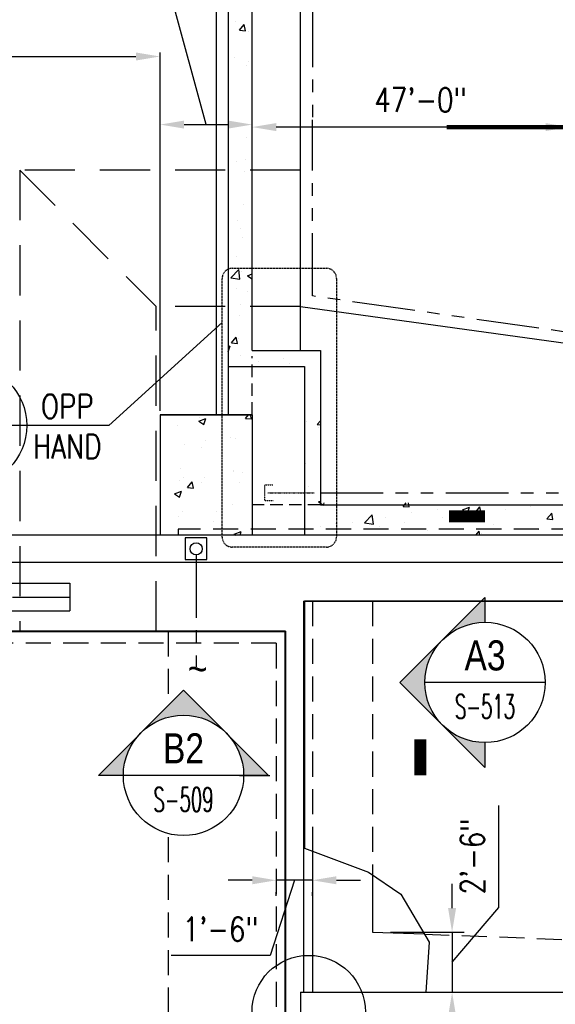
# Model space of a CAD drawing. Header units: inches. Extents: x -9715 to 32893, y -15613 to -1138.
# Tile 67 of 256: x 5778 to 6045, y -6436 to -5945. Entities that reach past the tile are written whole.
import ezdxf
from ezdxf.enums import TextEntityAlignment as Align

# ---------------------------------------------------------------- set-up
doc = ezdxf.new("R2010")
doc.units = ezdxf.units.IN
doc.header["$MEASUREMENT"] = 0
for name, pattern in [('DASHED', [0.75, 0.5, -0.25]), ('HIDDEN', [0.375, 0.25, -0.125]), ('HIDDEN2', [0.1875, 0.125, -0.0625]), ('HIDDEN8', [0.04625, 0.03125, -0.015]), ('PHANTOM', [2.5, 1.25, -0.25, 0.25, -0.25, 0.25, -0.25])]:
    doc.linetypes.add(name, pattern=pattern)
doc.layers.get('0').update_dxf_attribs({"color": 252})
doc.layers.get('DEFPOINTS').update_dxf_attribs({"color": 11})
for name, color, linetype in [('A-Anno-Symb', 2, 'Continuous'), ('S-ANNO-DIMS', 2, 'Continuous'), ('S-ANNO-SYMB', 2, 'Continuous'), ('S-FNDN-FTNG', 138, 'Continuous'), ('S-FNDN-PATT', 8, 'Continuous'), ('S1', 2, 'Continuous'), ('S4', 2, 'Continuous'), ('S6', 1, 'Continuous')]:
    doc.layers.add(name, color=color, linetype=linetype)
doc.styles.add('125', font='romans.shx', dxfattribs={"width": 0.8, "height": 2})
doc.styles.add('DIM', font='ROMANS.shx', dxfattribs={"width": 0.8})
doc.styles.add('ROMANS', font='ROMANS.shx', dxfattribs={"width": 0.8})
doc.styles.get("Standard").update_dxf_attribs({"font": 'romans.shx', "width": 0.8})
doc.styles.add('SX-FRAC', font='SX-FRAC.shx', dxfattribs={"width": 0.9, "height": 14})
doc.styles.add('TITTEXTL', font='swiss.ttf', dxfattribs={"width": 0.8})
doc.dimstyles.get("Standard").update_dxf_attribs({"dimtxt": 0.18, "dimasz": 0.18, "dimexe": 0.18, "dimexo": 0.0625, "dimgap": 0.09, "dimtad": 0, "dimtih": 1, "dimtoh": 1, "dimdec": 4, "dimzin": 0, "dimdsep": 46, "dimtxsty": 'Standard', "dimcen": 0.09, "dimadec": 0, "dimazin": 0, "dimtfac": 1, "dimtdec": 4, "dimtofl": 0, "dimtmove": 0, "dimatfit": 3, "dimfxl": 1, "dimtolj": 1, "dimtzin": 0, "dimarcsym": 0})

# ---------------------------------------------------------------- blocks, each defined once
blk = doc.blocks.new('*X601')
at = {"color": 0}
for p, q in [((2681.03, 1984.09), (2681.03, 1984.09)), ((2699.2, 1985.04), (2699.2, 1985.04)), ((2703.83, 1983.6), (2705.36, 1985.43)), ((2703.83, 1983.6), (2706.82, 1983.34)), ((2706.82, 1983.34), (2706.43, 1985.43)), ((2670.04, 1980.03), (2670.04, 1980.03)), ((2680.58, 1982.19), (2684.09, 1983.53)), ((2680.58, 1982.19), (2683.07, 1980.51)), ((2683.07, 1980.51), (2684.09, 1983.53)), ((2696.56, 1974.01), (2696.56, 1974.01)), ((2673.46, 1970.52), (2673.46, 1970.52)), ((2682.03, 1969.05), (2682.03, 1969.05)), ((2684.04, 1972.36), (2684.04, 1972.36)), ((2698.71, 1973.73), (2698.71, 1973.73)), ((2671.29, 1958.54), (2671.29, 1958.54)), ((2683.41, 1954.29), (2683.41, 1954.29)), ((2697.98, 1957.41), (2697.98, 1957.41)), ((2698.1, 1957.08), (2698.1, 1957.08)), ((2702.34, 1956.78), (2702.34, 1956.78)), ((2670.89, 1952.64), (2670.89, 1952.64)), ((2672.85, 1953.88), (2672.85, 1953.88)), ((2674.9, 1949.13), (2677.31, 1952.01)), ((2677.89, 1948.87), (2677.31, 1952)), ((2681.83, 1951.82), (2681.83, 1951.82)), ((2701.12, 1951.56), (2701.12, 1951.56)), ((2668.42, 1945.93), (2671.92, 1947.27)), ((2668.42, 1945.93), (2670.91, 1944.25)), ((2670.91, 1944.25), (2671.92, 1947.27)), ((2671.96, 1946.55), (2671.96, 1946.55)), ((2674.9, 1949.13), (2677.89, 1948.87)), ((2697.5, 1940.44), (2697.5, 1940.44)), ((2670.25, 1934.57), (2670.25, 1934.57)), ((2672.24, 1937.24), (2672.24, 1937.24)), ((2689.19, 1937.06), (2689.19, 1937.06)), ((2661.34, 1933.12), (2661.34, 1933.12)), ((2688.04, 1932), (2688.04, 1932)), ((2698.26, 1925.8), (2701.77, 1927.14)), ((2698.26, 1925.8), (2698.81, 1925.43)), ((2701.19, 1925.43), (2701.77, 1927.14))]:
    blk.add_line(p, q, dxfattribs=at)
blk = doc.blocks.new('*X602')
at = {"color": 0}
for p, q in [((2704.18, 2123.53), (2704.18, 2123.53)), ((2699.5, 2111.67), (2699.5, 2111.67)), ((2703.65, 2112.56), (2703.65, 2112.56)), ((2703.58, 2106.88), (2703.58, 2106.88)), ((2702.97, 2090.24), (2702.97, 2090.24)), ((2699.93, 2082.39), (2699.93, 2082.39)), ((2701.42, 2078.19), (2701.42, 2078.19)), ((2702.36, 2073.59), (2702.36, 2073.59)), ((2699.3, 2064.31), (2699.3, 2064.31)), ((2696.6, 2053.75), (2700.5, 2057.81)), ((2701.05, 2053.06), (2700.5, 2057.81)), ((2696.6, 2053.75), (2701.05, 2053.06)), ((2701.75, 2056.95), (2701.75, 2056.95)), ((2704.92, 2054.7), (2707.25, 2055.6)), ((2704.92, 2054.7), (2707.25, 2053.13)), ((2699.35, 2048.35), (2699.35, 2048.35)), ((2705.08, 2047.09), (2705.08, 2047.09)), ((2701.14, 2040.3), (2701.14, 2040.3)), ((2700.71, 2035.05), (2700.71, 2035.05)), ((2696.89, 2021.21), (2699.3, 2024.09)), ((2699.88, 2020.95), (2699.3, 2024.08)), ((2700.54, 2023.66), (2700.54, 2023.66)), ((2695.25, 2019.4), (2696.25, 2019.79)), ((2695.25, 2016.8), (2696.25, 2019.79)), ((2696.89, 2021.21), (2699.88, 2020.95)), ((2701.27, 2014.87), (2701.27, 2014.87)), ((2722.87, 2013.45), (2722.87, 2013.45)), ((2710.35, 2011.8), (2710.35, 2011.8)), ((2725.9, 2010.76), (2725.9, 2010.76)), ((2734.41, 1981.83), (2734.41, 1981.83)), ((2739.69, 1980.47), (2741.25, 1982.32)), ((2739.69, 1980.47), (2741.25, 1980.33)), ((2740.34, 1979.06), (2740.34, 1979.06)), ((2733.92, 1960.94), (2733.92, 1960.94)), ((2735.22, 1949.57), (2735.22, 1949.57)), ((2733.28, 1942.87), (2733.28, 1942.87)), ((2740.28, 1941.92), (2741.25, 1942.3)), ((2740.28, 1941.92), (2742.76, 1940.25)), ((2742.76, 1940.24), (2743.16, 1941.43)), ((2782.49, 1939.72), (2783.93, 1941.43)), ((2782.49, 1939.72), (2785.48, 1939.46)), ((2785.48, 1939.46), (2785.12, 1941.43)), ((2818.35, 1936.58), (2820.76, 1939.45)), ((2821.34, 1936.32), (2820.77, 1939.45)), ((2846.19, 1939.74), (2846.19, 1939.74)), ((2885.99, 1940.78), (2885.99, 1940.78)), ((2948.75, 1940.54), (2948.75, 1940.54)), ((2975.44, 1939.42), (2975.44, 1939.42)), ((3054.9, 1939.65), (3054.9, 1939.65)), ((3070.61, 1941.43), (3072.2, 1940.36)), ((3072.2, 1940.35), (3072.56, 1941.43)), ((3076.76, 1938.84), (3079.25, 1941.43)), ((3081.21, 1938.14), (3080.83, 1941.43)), ((3098.35, 1940.49), (3098.35, 1940.49)), ((3122.52, 1940.14), (3122.52, 1940.14)), ((3125.04, 1939.37), (3125.04, 1939.37)), ((3141.57, 1938.03), (3145.07, 1939.37)), ((3144.06, 1936.35), (3145.07, 1939.37)), ((3182.41, 1940.43), (3182.41, 1940.43)), ((3205.91, 1939.68), (3207.38, 1941.43)), ((3205.91, 1939.68), (3208.9, 1939.42)), ((3208.9, 1939.41), (3208.53, 1941.43)), ((3241.77, 1936.54), (3244.18, 1939.41)), ((3244.76, 1936.28), (3244.18, 1939.41)), ((3266.89, 1941.16), (3266.89, 1941.16)), ((2763.22, 1931.51), (2767.12, 1935.57)), ((2767.67, 1930.82), (2767.12, 1935.57)), ((2786.53, 1936.74), (2786.53, 1936.74)), ((2799.75, 1938.01), (2799.75, 1938.01)), ((2812.13, 1937.92), (2815.63, 1939.26)), ((2812.13, 1937.92), (2814.62, 1936.24)), ((2814.62, 1936.24), (2815.63, 1939.26)), ((2818.35, 1936.58), (2821.34, 1936.32)), ((2833.68, 1938.09), (2833.68, 1938.09)), ((2854.22, 1933.44), (2856.63, 1936.32)), ((2857.21, 1933.18), (2856.63, 1936.31)), ((2856.83, 1935.77), (2856.83, 1935.77)), ((2883.99, 1933.92), (2887.49, 1935.26)), ((2886.48, 1932.24), (2887.49, 1935.26)), ((2901.71, 1935.36), (2901.71, 1935.36)), ((2926.97, 1938.56), (2926.97, 1938.56)), ((2946.58, 1934.97), (2946.58, 1934.97)), ((2959.1, 1936.62), (2959.1, 1936.62)), ((2978.04, 1939.11), (2978.04, 1939.11)), ((2992.57, 1938.29), (2992.57, 1938.29)), ((3002.13, 1938.29), (3002.13, 1938.29)), ((3028.82, 1937.16), (3028.82, 1937.16)), ((3029.23, 1936.13), (3029.23, 1936.13)), ((3055.51, 1936.03), (3055.51, 1936.03)), ((3076.76, 1938.84), (3081.21, 1938.15)), ((3082.2, 1934.91), (3082.2, 1934.91)), ((3090.95, 1935.99), (3090.95, 1935.99)), ((3130.13, 1930.56), (3134.02, 1934.62)), ((3134.57, 1929.87), (3134.02, 1934.62)), ((3141.57, 1938.03), (3144.06, 1936.35)), ((3151.73, 1938.24), (3151.73, 1938.24)), ((3156.44, 1936.68), (3156.44, 1936.68)), ((3165.46, 1938.49), (3165.46, 1938.49)), ((3178.42, 1937.11), (3178.42, 1937.11)), ((3205.11, 1935.98), (3205.11, 1935.98)), ((3213.43, 1934.02), (3216.93, 1935.37)), ((3215.91, 1932.34), (3216.93, 1935.37)), ((3231.81, 1934.86), (3231.81, 1934.86)), ((3235.43, 1937.02), (3235.43, 1937.02)), ((3235.76, 1937.52), (3235.76, 1937.52)), ((3241.77, 1936.54), (3244.76, 1936.28)), ((3247.95, 1938.67), (3247.95, 1938.67)), ((2741.42, 1929.74), (2741.42, 1929.74)), ((2748.53, 1931.06), (2748.53, 1931.06)), ((2757.38, 1931.73), (2757.38, 1931.73)), ((2763.22, 1931.51), (2767.67, 1930.82)), ((2770.64, 1929.8), (2770.64, 1929.8)), ((2773.78, 1934.26), (2773.78, 1934.26)), ((2783.16, 1931.44), (2783.16, 1931.44)), ((2802.1, 1933.94), (2802.1, 1933.94)), ((2827.67, 1930.77), (2827.67, 1930.77)), ((2854.22, 1933.44), (2857.21, 1933.18)), ((2876.04, 1931.84), (2876.04, 1931.84)), ((2883.99, 1933.92), (2886.48, 1932.24)), ((2890.08, 1930.31), (2892.49, 1933.18)), ((2890.08, 1930.31), (2893.07, 1930.05)), ((2893.07, 1930.04), (2892.49, 1933.18)), ((2915.01, 1930.81), (2915.01, 1930.81)), ((2927, 1928.43), (2928.35, 1930.04)), ((2928.65, 1928.43), (2928.36, 1930.04)), ((2955.84, 1929.91), (2959.35, 1931.25)), ((2955.84, 1929.91), (2958.04, 1928.43)), ((2958.4, 1928.43), (2959.35, 1931.25)), ((2963.41, 1933.29), (2963.41, 1933.29)), ((3003.26, 1932.38), (3003.26, 1932.38)), ((3059.49, 1931.85), (3059.49, 1931.85)), ((3072.01, 1933.49), (3072.01, 1933.49)), ((3105.52, 1929.96), (3105.52, 1929.96)), ((3108.89, 1933.78), (3108.89, 1933.78)), ((3130.13, 1930.56), (3134.57, 1929.87)), ((3131.19, 1933.48), (3131.19, 1933.48)), ((3135.58, 1932.65), (3135.58, 1932.65)), ((3136.3, 1933.49), (3136.3, 1933.49)), ((3162.28, 1931.52), (3162.28, 1931.52)), ((3184.92, 1930.37), (3184.92, 1930.37)), ((3188.97, 1930.4), (3188.97, 1930.4)), ((3203.86, 1932.86), (3203.86, 1932.86)), ((3206.6, 1932.52), (3206.6, 1932.52)), ((3213.43, 1934.02), (3215.91, 1932.35)), ((3232.73, 1930.5), (3232.73, 1930.5)), ((3258.5, 1933.73), (3258.5, 1933.73)), ((3258.7, 1934.25), (3258.7, 1934.25)), ((2739.07, 1925.64), (2739.07, 1925.64)), ((2768.11, 1928.61), (2768.11, 1928.61)), ((2794.8, 1927.48), (2794.8, 1927.48)), ((2798.52, 1925.76), (2798.52, 1925.76)), ((2818.69, 1925.43), (2820.48, 1927.29)), ((2820.7, 1925.43), (2820.48, 1927.29)), ((2821.49, 1926.36), (2821.49, 1926.36)), ((2850.07, 1928.09), (2850.07, 1928.09)), ((2883.55, 1926.67), (2883.55, 1926.67)), ((2896.07, 1928.32), (2896.07, 1928.32)), ((2925.94, 1927.17), (2927, 1928.43)), ((2925.94, 1927.17), (2928.93, 1926.91)), ((2928.93, 1926.91), (2928.65, 1928.43)), ((2934.25, 1928.28), (2934.25, 1928.28)), ((2952.33, 1925.66), (2952.33, 1925.66)), ((2958.04, 1928.43), (2958.33, 1928.23)), ((2958.33, 1928.23), (2958.4, 1928.43)), ((2962.98, 1925.43), (2964.22, 1926.9)), ((2964.49, 1925.43), (2964.22, 1926.9)), ((2978, 1929.18), (2978, 1929.18)), ((3027.7, 1925.91), (3031.2, 1927.25)), ((3027.7, 1925.91), (3028.41, 1925.43)), ((3027.92, 1927.69), (3027.92, 1927.69)), ((3030.59, 1925.43), (3031.2, 1927.25)), ((3079.55, 1926.21), (3079.55, 1926.21)), ((3107.14, 1928.48), (3107.14, 1928.48)), ((3172.4, 1928.72), (3172.4, 1928.72)), ((3177.44, 1927.51), (3177.44, 1927.51)), ((3186.51, 1925.43), (3187.38, 1926.34)), ((3187.49, 1925.43), (3187.38, 1926.34)), ((3207.48, 1927.3), (3207.48, 1927.3)), ((3215.66, 1929.27), (3215.66, 1929.27)), ((3242.35, 1928.14), (3242.35, 1928.14)), ((3269.04, 1927.01), (3269.04, 1927.01))]:
    blk.add_line(p, q, dxfattribs=at)
blk = doc.blocks.new('Anno_Section_A2')
at = {"color": 0, "linetype": 'ByBlock', "lineweight": -2}
blk.add_line((2.5, 0), (-2.5, 0), dxfattribs=at)
blk.add_circle((0, 0), 2.5, dxfattribs=at)
at = {"color": 0, "linetype": 'ByBlock', "lineweight": -2, "style": 'ROMANS', "width": 0.8}
blk.add_attdef('NUMBER', text='', height=1, dxfattribs=at).set_placement((0, 0.5), align=Align.CENTER)
blk.add_attdef('SHEET', text='', height=0.75, dxfattribs=at).set_placement((0, -0.5), align=Align.TOP_CENTER)
blk = doc.blocks.new('NAVFAC_Anno_Arrow_A1')
at = {"linetype": 'ByBlock', "lineweight": -2}
h = blk.add_hatch(color=0, dxfattribs=at)
h.paths.add_polyline_path([(-1.768, 1.768), (-3.536, 0), (-2.5, 0, -0.198912)])
h.paths.add_polyline_path([(0, 3.536), (-1.768, 1.768, -0.414214), (1.768, 1.768)])
h.paths.add_polyline_path([(2.373, 1.162), (2.245, 1.1, -0.114349), (2.5, 0), (3.536, 0)])
h.paths.add_polyline_path([(1.768, 1.768, -0.082683), (2.245, 1.1), (2.373, 1.162)])
at = {"color": 0, "linetype": 'ByBlock', "lineweight": -2}
blk.add_lwpolyline([(-2.5, 0), (-3.536, 0), (0, 3.536), (3.536, 0), (2.5, 0)], dxfattribs=at)
blk = doc.blocks.new('*D617')
at = {"layer": 'DEFPOINTS', "color": 0}
for p in [(5905.93, -6372.86), (5923.93, -6372.86), (5905.93, -6374.07)]:
    blk.add_point(p, dxfattribs=at)
at = {"layer": 'S-ANNO-DIMS', "color": 2}
for p, q in [((5893.93, -6374.07), (5881.93, -6374.07)), ((5914.93, -6374.07), (5902.91, -6411.6)), ((5923.93, -6374.07), (5905.93, -6374.07)), ((5923.93, -6374.07), (5905.93, -6374.07)), ((5935.93, -6374.07), (5947.93, -6374.07)), ((5905.93, -6381.86), (5905.93, -6380.07)), ((5923.93, -6381.86), (5923.93, -6380.07)), ((5902.91, -6411.6), (5853.42, -6411.6))]:
    blk.add_line(p, q, dxfattribs=at)
for points in [[(5893.93, -6372.07), (5893.93, -6376.07), (5905.93, -6374.07)], [(5935.93, -6372.07), (5935.93, -6376.07), (5923.93, -6374.07)]]:
    blk.add_solid(points, dxfattribs=at)
at = {"layer": 'S-ANNO-DIMS', "color": 2, "insert": (5878.16, -6398.46), "char_height": 12, "attachment_point": 5, "style": 'DIM'}
blk.add_mtext('\\A1;1\'-6"', dxfattribs=at)
blk = doc.blocks.new('*X16')
at = {"color": 0}
for p, q in [((2698.52, 1433.15), (2698.52, 1433.15)), ((2700.3, 1428.87), (2702.71, 1431.75)), ((2700.3, 1428.87), (2703.29, 1428.61)), ((2703.29, 1428.61), (2702.71, 1431.74)), ((2704.62, 1428.2), (2704.62, 1428.2)), ((2697.88, 1415.21), (2697.88, 1415.21)), ((2704.01, 1411.55), (2704.01, 1411.55)), ((2704.72, 1413.32), (2704.72, 1413.32))]:
    blk.add_line(p, q, dxfattribs=at)
blk = doc.blocks.new('*D622')
at = {"layer": 'DEFPOINTS', "color": 0}
for p in [(5847.93, -5963.3), (5547.93, -6141.92), (5847.93, -6141.92)]:
    blk.add_point(p, dxfattribs=at)
at = {"layer": 'S-ANNO-DIMS', "color": 2}
for p, q in [((5547.93, -6139.92), (5547.93, -5961.3)), ((5559.93, -5963.3), (5835.93, -5963.3)), ((5847.93, -6139.92), (5847.93, -5961.3))]:
    blk.add_line(p, q, dxfattribs=at)
for points in [[(5559.93, -5961.3), (5559.93, -5965.3), (5547.93, -5963.3)], [(5835.93, -5961.3), (5835.93, -5965.3), (5847.93, -5963.3)]]:
    blk.add_solid(points, dxfattribs=at)
at = {"layer": 'S-ANNO-DIMS', "color": 2, "insert": (5697.93, -5955.97), "char_height": 12, "attachment_point": 5, "style": 'DIM'}
blk.add_mtext('\\A1;25\'-0"', dxfattribs=at)
blk = doc.blocks.new('*D623')
at = {"layer": 'DEFPOINTS', "color": 0}
for p in [(5893.93, -5997.24), (5893.93, -6046.18), (5847.93, -6141.92)]:
    blk.add_point(p, dxfattribs=at)
at = {"layer": 'S-ANNO-DIMS', "color": 2}
for p, q in [((5852.36, -5929.35), (5798.36, -5929.35)), ((5870.93, -5997.24), (5852.36, -5929.35)), ((5847.93, -6138.92), (5847.93, -5994.24)), ((5893.93, -6043.18), (5893.93, -5994.24)), ((5859.93, -5997.24), (5881.93, -5997.24))]:
    blk.add_line(p, q, dxfattribs=at)
for points in [[(5859.93, -5995.24), (5859.93, -5999.24), (5847.93, -5997.24)], [(5881.93, -5995.24), (5881.93, -5999.24), (5893.93, -5997.24)]]:
    blk.add_solid(points, dxfattribs=at)
at = {"layer": 'S-ANNO-DIMS', "color": 2, "insert": (5825.36, -5919.21), "char_height": 12, "attachment_point": 5, "style": 'DIM'}
blk.add_mtext('\\A1;3\'-10"', dxfattribs=at)
blk = doc.blocks.new('*D650')
at = {"layer": 'DEFPOINTS', "color": 0}
for p in [(5893.93, -5998.49), (5893.93, -6009), (6457.94, -6162.92)]:
    blk.add_point(p, dxfattribs=at)
at = {"layer": 'S-ANNO-DIMS', "color": 2}
for p, q in [((5893.93, -6000), (5893.93, -5992.49)), ((6457.94, -6153.92), (6457.94, -5992.49)), ((6445.94, -5998.49), (5905.93, -5998.49))]:
    blk.add_line(p, q, dxfattribs=at)
for points in [[(5905.93, -5996.49), (5905.93, -6000.49), (5893.93, -5998.49)], [(6445.94, -5996.49), (6445.94, -6000.49), (6457.94, -5998.49)]]:
    blk.add_solid(points, dxfattribs=at)
at = {"layer": 'S-ANNO-DIMS', "color": 2, "insert": (5977.84, -5984.95), "char_height": 12, "attachment_point": 5, "style": 'DIM'}
blk.add_mtext('\\A1;47\'-0"', dxfattribs=at)
blk = doc.blocks.new('*D676')
at = {"layer": 'DEFPOINTS', "color": 0}
for p in [(5953.93, -6399.92), (5953.93, -6429.92), (5993.59, -6429.92)]:
    blk.add_point(p, dxfattribs=at)
at = {"layer": 'S-ANNO-DIMS', "color": 2}
for p, q in [((6016.88, -6387.65), (6016.88, -6336.79)), ((5993.59, -6387.92), (5993.59, -6375.92)), ((5993.59, -6414.92), (6016.88, -6387.65)), ((5962.93, -6399.92), (5999.59, -6399.92)), ((5993.59, -6399.92), (5993.59, -6429.92)), ((5993.59, -6399.92), (5993.59, -6429.92)), ((5962.93, -6429.92), (5999.59, -6429.92)), ((5993.59, -6441.92), (5993.59, -6453.92))]:
    blk.add_line(p, q, dxfattribs=at)
for points in [[(5991.59, -6387.92), (5995.59, -6387.92), (5993.59, -6399.92)], [(5991.59, -6441.92), (5995.59, -6441.92), (5993.59, -6429.92)]]:
    blk.add_solid(points, dxfattribs=at)
at = {"layer": 'S-ANNO-DIMS', "color": 2, "insert": (6003.73, -6362.22), "char_height": 12, "attachment_point": 5, "rotation": 90, "style": 'DIM'}
blk.add_mtext('\\A1;2\'-6"', dxfattribs=at)

msp = doc.modelspace()

# ---------------------------------------------------------------- linework, layer by layer
at = {"layer": 'A-Anno-Symb'}
for points in [[(5992.0015, -6192.62256, 6, 6, 0), (6010.0015, -6192.62256, 0, 0, 0), (6010.0015, -6245.43545, 0, 0, 0)], [(5977.68982, -6303.7767, 6, 6, 0), (5977.68982, -6321.7767, 0, 0, 0), (5853.39458, -6321.7767, 0, 0, 0)]]:
    msp.add_lwpolyline(points, format="xyseb", dxfattribs=at)
at = {"layer": 'S-ANNO-DIMS'}
for p, q in [((5878.92347, -6095.95229), (5822.40306, -6147.29149)), ((5822.40306, -6147.29149), (5781.45987, -6147.29149))]:
    msp.add_line(p, q, dxfattribs=at)
at = {"layer": 'S-ANNO-SYMB', "linetype": 'DASHED'}
msp.add_lwpolyline([(5883.92347, -6068.91577), (5930.92347, -6068.91577, -0.414213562), (5935.92347, -6073.91577), (5935.92347, -6202.91577, -0.414213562), (5930.92347, -6207.91577), (5883.92347, -6207.91577, -0.414213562), (5878.92347, -6202.91577), (5878.92347, -6073.91577, -0.414213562)], format="xyb", close=True, dxfattribs=at)
at = {"layer": 'S-ANNO-SYMB'}
msp.add_circle((5922.07707, -6439.76929), 28.27341, dxfattribs=at)
at = {"layer": 'S-FNDN-FTNG', "color": 4}
for p, q in [((5917.92856, -6109.91577), (5917.92856, -5505.88708)), ((5881.92856, -5547.91577), (5881.92856, -5994.91577))]:
    msp.add_line(p, q, dxfattribs=at)
at = {"layer": 'S-FNDN-FTNG', "color": 3}
msp.add_line((5875.92856, -5541.91577), (5875.92856, -5994.91577), dxfattribs=at)
at = {"layer": 'S-FNDN-FTNG', "color": 2}
msp.add_line((5917.92856, -6087.91577), (6457.93576, -6162.91577), dxfattribs=at)
at = {"layer": 'S-FNDN-FTNG', "color": 4}
msp.add_lwpolyline([(5893.92856, -5994.91577), (5893.92856, -5529.91577)], dxfattribs=at)
at = {"layer": 'S1', "color": 5, "linetype": 'PHANTOM', "ltscale": 25}
for p, q in [((5923.92856, -5499.84014), (5923.92856, -5994.91579)), ((5927.92856, -6180.91577), (6490.37059, -6180.91577)), ((5865.92856, -6211.91577), (5865.92856, -6267.67584))]:
    msp.add_line(p, q, dxfattribs=at)
at = {"layer": 'S1', "color": 4}
for p, q in [((5881.92856, -5994.91577), (5881.92856, -6141.91577)), ((5893.92856, -6109.91577), (5893.92856, -5994.91577)), ((5893.92856, -6109.91577), (5927.92856, -6109.91577)), ((5927.92856, -6109.91577), (5927.92856, -6186.91577)), ((5881.92856, -6117.91577), (5919.92856, -6117.91577)), ((5919.92856, -6117.91577), (5919.92856, -6201.91577)), ((5847.92856, -6141.91577), (5893.92856, -6141.91577)), ((5893.92856, -6141.91577), (5893.92856, -6201.91577)), ((5927.92856, -6186.91577), (6457.93576, -6186.91577)), ((6457.93576, -6201.91577), (5847.92856, -6201.91577)), ((5919.42856, -6234.91577), (6198.92856, -6234.91577)), ((5919.42856, -6234.91577), (5919.42856, -6429.91577)), ((5910.42856, -6249.91577), (5547.92856, -6249.91577)), ((5910.42856, -6249.91577), (5910.42856, -6687.91577)), ((5923.92856, -6359.54444), (5923.92856, -6429.91577)), ((5917.92856, -6429.91577), (5917.92856, -6695.41577))]:
    msp.add_line(p, q, dxfattribs=at)
at = {"layer": 'S1', "color": 2, "linetype": 'DASHED', "ltscale": 50}
for p, q in [((5777.92856, -6019.91577), (5845.92856, -6087.91577)), ((5917.92856, -6019.91577), (5777.92856, -6019.91577)), ((5777.92856, -6019.91577), (5777.92856, -6250.16577)), ((5917.92856, -6087.91577), (5845.92856, -6087.91577)), ((5845.92856, -6249.91577), (5845.92856, -6087.91577))]:
    msp.add_line(p, q, dxfattribs=at)
at = {"layer": 'S1', "color": 5, "linetype": 'HIDDEN2'}
msp.add_line((5901.74227, -6180.91577), (5924.91152, -6180.91577), dxfattribs=at)
at = {"layer": 'S1', "color": 2, "linetype": 'HIDDEN2', "ltscale": 50}
msp.add_line((5927.92856, -6186.91577), (5893.92856, -6186.91577), dxfattribs=at)
at = {"layer": 'S1', "color": 3}
for p, q in [((5847.92856, -6201.91577), (5547.92856, -6201.91577)), ((6186.92856, -6215.66577), (5532.92856, -6215.66577)), ((5532.92856, -6225.91577), (5802.92856, -6225.91577)), ((5802.92856, -6225.91577), (5802.92856, -6239.66577))]:
    msp.add_line(p, q, dxfattribs=at)
at = {"layer": 'S1', "color": 1, "linetype": 'HIDDEN', "ltscale": 50}
for p, q in [((5923.92856, -6234.91577), (5923.92856, -6359.54444)), ((5953.92856, -6234.91577), (5953.92856, -6371.40562)), ((5851.92856, -6249.91577), (5851.92856, -6282.80447)), ((5851.92856, -6352.58835), (5851.92856, -6629.41577)), ((5979.69167, -6400.88782), (6423.92856, -6417.91577))]:
    msp.add_line(p, q, dxfattribs=at)
at = {"layer": 'S1', "color": 3, "linetype": 'HIDDEN', "ltscale": 50}
for q in [(5553.92856, -6255.91577), (5905.92856, -6613.14482)]:
    msp.add_line((5905.92856, -6255.91577), q, dxfattribs=at)
at = {"layer": 'S1', "color": 2, "linetype": 'Continuous'}
for p, q in [((5953.92856, -6371.40562), (5953.92856, -6399.91577)), ((5953.92856, -6399.91577), (5979.63657, -6400.79477))]:
    msp.add_line(p, q, dxfattribs=at)
at = {"layer": 'S1', "color": 4, "linetype": 'Continuous'}
msp.add_line((5917.92856, -6429.91577), (6435.92856, -6429.91577), dxfattribs=at)
at = {"layer": 'S1', "color": 3}
for points in [[(5875.92856, -5994.91577), (5875.92856, -6141.91577)], [(5893.92856, -6141.91577), (5847.92856, -6141.91577)], [(5980.51973, -6429.91577), (6435.92856, -6429.91577), (6435.92856, -6201.91577), (6198.92856, -6201.91577), (6198.92856, -6234.91577), (5919.92856, -6234.91577), (5919.92856, -6358.04829)], [(5774.34044, -6232.91577), (5802.92856, -6232.91577)], [(5148.92856, -6239.66577), (5802.92856, -6239.66577)]]:
    msp.add_lwpolyline(points, dxfattribs=at)
at = {"layer": 'S1', "color": 5, "linetype": 'PHANTOM', "ltscale": 25}
msp.add_lwpolyline([(6469.95784, -6180.91577), (6469.95918, -6160.34545), (5923.92905, -6082.70452), (5923.92856, -5994.91577)], dxfattribs=at)
at = {"layer": 'S1', "color": 2, "linetype": 'HIDDEN2', "ltscale": 50}
msp.add_lwpolyline([(5893.92856, -6141.91577), (5893.92856, -6112.77989)], dxfattribs=at)
at = {"layer": 'S1', "color": 4}
msp.add_lwpolyline([(5847.92856, -6141.91577), (5847.92856, -6201.91577)], dxfattribs=at)
at = {"layer": 'S1', "color": 3, "linetype": 'HIDDEN8'}
msp.add_lwpolyline([(5904.27726, -6184.91577), (5900.27726, -6184.91577), (5900.27726, -6176.91577), (5904.27726, -6176.91577)], dxfattribs=at)
at = {"layer": 'S1', "color": 2, "linetype": 'HIDDEN', "ltscale": 50}
msp.add_lwpolyline([(6186.92856, -6201.91577), (6186.92856, -6198.91577), (5856.92856, -6198.91577), (5856.92856, -6201.91577)], dxfattribs=at)
at = {"layer": 'S1', "color": 2}
msp.add_lwpolyline([(5860.52856, -6214.19077), (5871.32856, -6214.19077), (5871.32856, -6203.39077), (5860.52856, -6203.39077)], close=True, dxfattribs=at)
at = {"layer": 'S1', "color": 3, "const_width": 0.5}
msp.add_lwpolyline([(5910.17856, -6612.49065), (5910.17856, -6250.16577), (5548.17856, -6250.16577), (5548.17856, -6274.16577), (4662.55721, -6274.16577)], dxfattribs=at)
at = {"layer": 'S1', "color": 3, "linetype": 'Continuous'}
msp.add_lwpolyline([(5919.92856, -6358.04829), (5951.89253, -6370.00396), (5967.94688, -6381.0562), (5982.13422, -6405.01217), (5980.51973, -6429.91577)], dxfattribs=at)
at = {"layer": 'S1', "color": 2}
msp.add_circle((5865.92856, -6208.79077), 3, dxfattribs=at)
at = {"layer": 'S4', "color": 3}
msp.add_line((5887.62662, -6321.7767), (5902.7092, -6321.7767), dxfattribs=at)

# ---------------------------------------------------------------- block references
at = {"layer": 'A-Anno-Symb', "xscale": 12.00000006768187, "yscale": 12.00000006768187, "zscale": 12.0000000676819, "rotation": 90}
msp.add_blockref('NAVFAC_Anno_Arrow_A1', (6010.0015, -6275.43545), dxfattribs=at)
at = {"layer": 'A-Anno-Symb', "xscale": 12.00000006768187, "yscale": 12.00000006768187, "zscale": 12.0000000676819}
msp.add_blockref('NAVFAC_Anno_Arrow_A1', (5859.62662, -6321.7767), dxfattribs=at)
at = {"layer": 'S-ANNO-SYMB'}
ref = msp.add_blockref('Anno_Section_A2', (5751.45987, -6147.29149), dxfattribs=dict(at, xscale=12, yscale=12, zscale=11.99999999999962))
ref.add_attrib('NUMBER', 'C1', dxfattribs={"layer": '0', "color": 0, "linetype": 'ByBlock', "lineweight": -2, "height": 15, "style": 'TITTEXTL', "width": 0.796875}).set_placement((5751.45987, -6141.29149, 250), align=Align.CENTER)
ref.add_attrib('SHEET', 'S-507', dxfattribs={"layer": '0', "color": 0, "linetype": 'ByBlock', "lineweight": -2, "height": 12, "style": 'ROMANS', "width": 0.55}).set_placement((5751.45987, -6153.29149, 250), align=Align.TOP_CENTER)
ref = msp.add_blockref('Anno_Section_A2', (6010.0015, -6275.43545), dxfattribs=dict(at, xscale=12, yscale=12, zscale=11.99999999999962))
ref.add_attrib('NUMBER', 'A3', dxfattribs={"layer": '0', "color": 0, "linetype": 'ByBlock', "lineweight": -2, "height": 15, "style": 'TITTEXTL', "width": 0.796875}).set_placement((6010.0015, -6269.43545, 250), align=Align.CENTER)
ref.add_attrib('SHEET', 'S-513', dxfattribs={"layer": '0', "color": 0, "linetype": 'ByBlock', "lineweight": -2, "height": 12, "style": 'ROMANS', "width": 0.55}).set_placement((6010.0015, -6281.43545, 250), align=Align.TOP_CENTER)
ref = msp.add_blockref('Anno_Section_A2', (5859.62662, -6321.7767), dxfattribs=dict(at, xscale=12, yscale=12, zscale=11.99999999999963))
ref.add_attrib('NUMBER', 'B2', dxfattribs={"layer": '0', "color": 0, "linetype": 'ByBlock', "lineweight": -2, "height": 15, "style": 'TITTEXTL', "width": 0.796875}).set_placement((5859.62662, -6315.7767, 250), align=Align.CENTER)
ref.add_attrib('SHEET', 'S-509', dxfattribs={"layer": '0', "color": 0, "linetype": 'ByBlock', "lineweight": -2, "height": 12, "style": 'ROMANS', "width": 0.55}).set_placement((5859.62662, -6327.7767, 250), align=Align.TOP_CENTER)
at = {"layer": 'S-FNDN-PATT', "color": 1}
msp.add_blockref('*X16', (3187.23415, -7379.10259), dxfattribs=at)
at = {"layer": 'S6', "color": 1}
for name in ['*X602', '*X601']:
    msp.add_blockref(name, (3186.67885, -8127.34543), dxfattribs=at)

# ---------------------------------------------------------------- texts
at = {"layer": 'DEFPOINTS', "color": 2, "insert": (5993.90454, -5952.09004), "char_height": 0.18, "attachment_point": 9, "style": 'DIM'}
msp.add_mtext('\\A1;', dxfattribs=at)
at = {"layer": 'S-ANNO-DIMS', "insert": (5801.71166, -6131.7552), "char_height": 12, "width": 58.3175166, "attachment_point": 2, "style": '125'}
msp.add_mtext('OPP HAND', dxfattribs=at)
at = {"layer": 'S-FNDN-FTNG', "color": 2, "style": 'SX-FRAC', "width": 0.9}
msp.add_text('~', height=14, rotation=180, dxfattribs=at).set_placement((5871.56641, -6261.99509))

# ---------------------------------------------------------------- dimensions: what is measured, and where the dimension line sits
at = {"layer": 'S-ANNO-DIMS'}
for base, p1, p2, override, picture, middle in [((5893.92856, -5997.23533), (5847.92856, -6141.91577), (5893.92856, -6046.17989), {"dimtxt": 12, "dimasz": 12, "dimexe": 3, "dimexo": 3, "dimgap": 3, "dimtad": 1, "dimtih": 0, "dimtoh": 0, "dimlfac": -1, "dimzin": 3, "dimlunit": 4, "dimtxsty": 'DIM', "dimdle": 3, "dimclrd": 2, "dimclre": 2, "dimclrt": 2, "dimadec": 2, "dimtofl": 1, "dimtmove": 1, "dimfrac": 1, "dimlwd": 65535, "dimlwe": 65535}, '*D623', (5849.36045, -5929.34856)), ((5893.92856, -5998.4888), (6457.93576, -6162.91577), (5893.92856, -6008.99836), {"dimtxt": 12, "dimasz": 12, "dimexe": 6, "dimexo": 9, "dimgap": 6, "dimtad": 1, "dimtih": 0, "dimtoh": 0, "dimlfac": -1, "dimzin": 3, "dimlunit": 4, "dimtxsty": 'DIM', "dimdle": 6, "dimclrd": 2, "dimclre": 2, "dimclrt": 2, "dimadec": 2, "dimtofl": 1, "dimtmove": 2, "dimfrac": 1, "dimlwd": 65535, "dimlwe": 65535}, '*D650', (5977.83551, -5984.94619)), ((5905.92856, -6374.06666), (5923.92856, -6372.85545), (5905.92856, -6372.85545), {"dimtxt": 12, "dimasz": 12, "dimexe": 6, "dimexo": 9, "dimgap": 6, "dimtad": 1, "dimtih": 0, "dimtoh": 0, "dimlfac": -1, "dimzin": 3, "dimlunit": 4, "dimtxsty": 'DIM', "dimdle": 6, "dimclrd": 2, "dimclre": 2, "dimclrt": 2, "dimadec": 2, "dimtofl": 1, "dimtmove": 1, "dimfrac": 1, "dimlwd": 65535, "dimlwe": 65535}, '*D617', (5896.90693, -6411.60228))]:
    dim = msp.add_linear_dim(base=base, p1=p1, p2=p2, dimstyle='Standard', override=override, dxfattribs=at)
    dim.commit()
    dim.dimension.update_dxf_attribs({"geometry": picture, "text_midpoint": middle, "dimtype": 160})
dim = msp.add_linear_dim(base=(5847.92856, -5963.30372), p1=(5547.92856, -6141.91577), p2=(5847.92856, -6141.91577), dimstyle='Standard', override={"dimtxt": 12, "dimasz": 12, "dimexe": 2, "dimexo": 2, "dimgap": 0.1875, "dimtad": 1, "dimtih": 0, "dimtoh": 0, "dimlfac": -1, "dimzin": 3, "dimlunit": 4, "dimtxsty": 'DIM', "dimdle": 2, "dimclrd": 2, "dimclre": 2, "dimclrt": 2, "dimadec": 2, "dimtofl": 1, "dimtmove": 2, "dimfrac": 1, "dimlwd": 65535, "dimlwe": 65535}, dxfattribs=at)
dim.commit()
dim.dimension.update_dxf_attribs({"geometry": '*D622', "text_midpoint": (5697.92856, -5955.97336)})
dim = msp.add_linear_dim(base=(5993.59166, -6429.91577), p1=(5953.92856, -6399.91577), p2=(5953.92856, -6429.91577), angle=90, dimstyle='Standard', override={"dimtxt": 12, "dimasz": 12, "dimexe": 6, "dimexo": 9, "dimgap": 6, "dimtad": 1, "dimtih": 0, "dimtoh": 0, "dimlfac": -1, "dimzin": 3, "dimlunit": 4, "dimtxsty": 'DIM', "dimdle": 6, "dimclrd": 2, "dimclre": 2, "dimclrt": 2, "dimadec": 2, "dimtofl": 1, "dimtmove": 1, "dimfrac": 1, "dimlwd": 65535, "dimlwe": 65535}, dxfattribs=at)
dim.commit()
dim.dimension.update_dxf_attribs({"geometry": '*D676', "text_midpoint": (6016.87738, -6381.64685), "dimtype": 160})

# ---------------------------------------------------------------- leaders
for points in [[(6052.24288, -5998.4888), (5990.92263, -5998.4888)], [(6064.30595, -5998.4888), (6002.9857, -5998.4888)]]:
    msp.add_leader(points, dimstyle='Standard', override={"dimtxt": 12, "dimasz": 12, "dimexe": 6, "dimexo": 9, "dimgap": 6, "dimtad": 1, "dimtih": 0, "dimtoh": 0, "dimlfac": -1, "dimzin": 3, "dimlunit": 4, "dimtxsty": 'DIM', "dimdle": 6, "dimclrd": 2, "dimclre": 2, "dimclrt": 2, "dimadec": 2, "dimtofl": 1, "dimtmove": 2, "dimfrac": 1, "dimlwd": 65535, "dimlwe": 65535}, dxfattribs=at)

doc.saveas('drawing.dxf')
